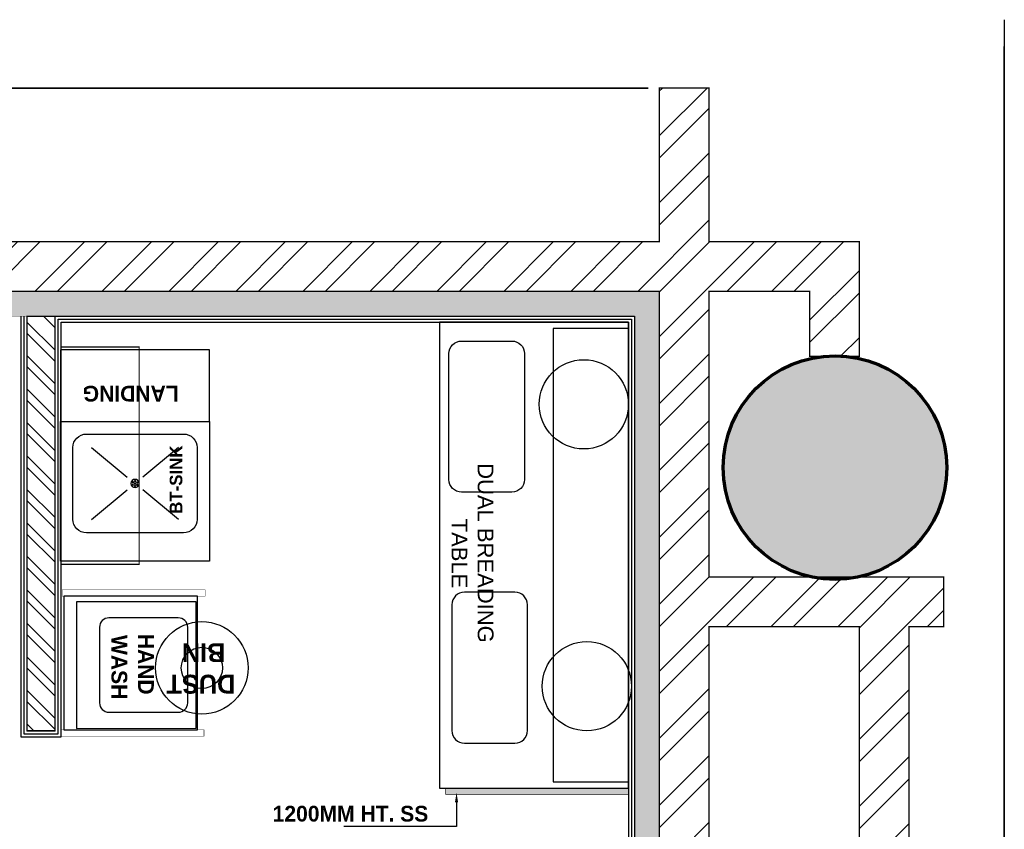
# Model space of a CAD drawing. Header units: millimetres. Extents: x -115221 to 194496, y -122556 to 375476.
# Tile 110 of 169: x 106011 to 109972, y -4062 to -804. Entities that reach past the tile are written whole.
import ezdxf

# ---------------------------------------------------------------- set-up
doc = ezdxf.new("R2010")
doc.units = ezdxf.units.MM
doc.linetypes.add('L1-1 08-30-2012$0$HIDDENX2', pattern=[0.75, 0.5, -0.25])
doc.layers.add('FUR R0', color=8, linetype='Continuous')
doc.layers.add('WWDS FURNITURE LAYOUT', color=8, linetype='Continuous')
doc.styles.add('har', font='GOTHICB.TTF')
doc.styles.get("Standard").update_dxf_attribs({"font": 'arial.ttf'})

# ---------------------------------------------------------------- blocks, each defined once
blk = doc.blocks.new('NIA_Break Line w Scale - 1-100-V2-F_B-14 PLAN')
at = {"layer": 'FUR R0'}
for p, q in [((12408.31044657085, 266.6666666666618), (6305.521041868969, 266.6666666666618)), ((6305.521041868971, 266.6666666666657), (12300.00000000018, 266.6666666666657))]:
    blk.add_line(p, q, dxfattribs=at)
blk = doc.blocks.new('NIA_Break Line w Scale - 1-100-21789561-F_B-14 PLAN')
at = {"layer": 'FUR R0'}
for p, q in [((4844.478958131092, 266.6666666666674), (497.818806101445, 266.6666666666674)), ((497.8188061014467, 266.6666666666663), (4844.478958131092, 266.6666666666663))]:
    blk.add_line(p, q, dxfattribs=at)
blk = doc.blocks.new('r ewewew')
at = {"layer": 'FUR R0'}
for points in [[(999360.2820893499, -586370.5402299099), (999286.2820727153, -586370.5402584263), (999286.2820905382, -586400.5401679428), (999360.2821071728, -586400.5401394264)], [(999359.2823407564, -586370.5626519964), (999287.2820743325, -586370.5431584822), (999287.2820743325, -586382.4832968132), (999359.2823407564, -586382.5027903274)]]:
    blk.add_lwpolyline(points, close=True, dxfattribs=at)
at = {"layer": 'FUR R0', "elevation": -9.075081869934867e-08}
blk.add_lwpolyline([(999331.1683038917, -586398.5806665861), (999351.1682435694, -586398.5806547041, 0.4142135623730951), (999353.168236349, -586396.5806595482), (999353.1682315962, -586388.5806836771, 0.4142135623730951), (999351.1682364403, -586386.5806908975), (999331.1682967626, -586386.5807027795, 0.4142135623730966), (999329.168303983, -586388.5806979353), (999329.1683087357, -586396.5806738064, 0.4142135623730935)], format="xyb", close=True, dxfattribs=at)
at = {"layer": 'FUR R0'}
blk.add_lwpolyline([(999311.2820161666, -586399.0456691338), (999291.2820764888, -586399.0456572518, -0.4142135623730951), (999289.2820837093, -586397.045662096), (999289.282088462, -586389.0456862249, -0.4142135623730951), (999291.282083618, -586387.0456934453), (999311.2820232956, -586387.0457053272, -0.4142135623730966), (999313.2820160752, -586389.0457004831), (999313.2820113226, -586397.0456763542, -0.4142135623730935)], format="xyb", close=True, dxfattribs=at)
for centre in [(999299.3324898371, -586377.6203690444), (999344.1178156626, -586377.1553678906, -9.075081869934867e-08)]:
    blk.add_circle(centre, 7.086592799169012, dxfattribs=at)
for s, p in [('DUAL BREADING', (999308.6830150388, -586394.4760153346)), ('TABLE', (999317.4935539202, -586398.6426820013))]:
    blk.add_text(s, height=2.5, dxfattribs=at).set_placement(p)
blk = doc.blocks.new('rewrwe')
for p, q in [((1795758.721343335, -49933.50642831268), (1795902.518092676, -50053.02029009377)), ((1796108.333395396, -49933.50642831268), (1795964.536646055, -50053.02029009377)), ((1795758.721343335, -50223.53415187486), (1795902.518092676, -50104.02029009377)), ((1796108.333395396, -50223.53415187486), (1795964.536646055, -50104.02029009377))]:
    blk.add_line(p, q)
for points in [[(1796233.589739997, -50328.32415310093), (1796233.589739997, -49765.9872415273), (1795633.500001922, -49765.98724152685), (1795633.50000192, -50328.3241531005)], [(1795633.50000192, -50328.3241531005), (1796233.500001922, -50328.32415310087), (1796233.500001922, -50617.3651490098), (1795633.50000192, -50617.36514900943)]]:
    blk.add_lwpolyline(points, close=True)
blk.add_lwpolyline([(1796183.589739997, -50223.87977292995), (1796183.589739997, -49934.70677985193, 0.4142135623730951), (1796129.145359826, -49880.2623996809), (1795737.944382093, -49880.26239968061, 0.4142135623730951), (1795683.500001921, -49934.70677985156), (1795683.500001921, -50223.87977292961, 0.4142135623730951), (1795737.944382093, -50278.32415310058), (1796129.145359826, -50278.32415310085, 0.4142135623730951)], format="xyb", close=True)
for centre, radius in [((1795933.54487096, -50079.29327639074), 16.5510915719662), ((1795925.008158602, -50073.85558688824), 2.453309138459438), ((1795925.228012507, -50083.56579143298), 2.453309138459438), ((1795933.307515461, -50068.81008554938), 2.453309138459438), ((1795933.527369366, -50078.52029009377), 2.453309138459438), ((1795941.826726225, -50073.47478875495), 2.453309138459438), ((1795942.04658013, -50083.1849932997), 2.453309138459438), ((1795933.74722327, -50088.23049463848), 2.453309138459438)]:
    blk.add_circle(centre, radius)
blk = doc.blocks.new('FUR R0')
at = {"layer": 'WWDS FURNITURE LAYOUT'}
h = blk.add_hatch(dxfattribs=at)
h.set_pattern_fill('ANSI32', color=8, scale=20, angle=180)
h.set_pattern_definition([(225, (1670971.060043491, 2824817.446781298), (134.7038418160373, -134.7038418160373), []), (225, (1670881.257443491, 2824817.446781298), (134.7038418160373, -134.7038418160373), [])])
h.paths.add_polyline_path([(-4.656612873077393e-10, -649.8646199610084), (-604.9748915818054, -649.8646199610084), (-604.9748915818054, 2849.78904190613), (-3852.478246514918, 2849.78904190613), (-3852.478246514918, 3049.924421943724), (-604.9748915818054, 3049.789041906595), (-604.9748915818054, 3668.045591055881), (-404.9748915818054, 3668.045591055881), (-404.9867280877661, 3049.924421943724), (200.0183985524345, 3049.924421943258), (200.0183985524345, 2588.668447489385), (0.01839855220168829, 2588.6768343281), (0.01839855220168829, 2849.78904190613), (-404.9748915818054, 2849.78904190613), (-404.9748915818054, 1700.659285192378), (538.8005011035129, 1700.659285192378), (538.8005011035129, 1500.659285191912), (399.9999999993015, 1500.659285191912), (400.0251084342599, 0.1353800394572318), (199.9999999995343, 0.1353800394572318), (200.0000000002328, 1500.659285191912), (-404.9748915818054, 1500.659285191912), (-404.9748915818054, -450.0000011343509), (-4.656612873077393e-10, -450.0000011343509)])
h = blk.add_hatch(color=8, dxfattribs=at)
h.dxf.hatch_style = 1
h.paths.add_polyline_path([(50.02511279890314, -750.0000012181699), (50.02511279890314, -649.8646200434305), (-604.9748915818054, -650.0000011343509), (-604.9748915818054, 2849.78904190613), (-7299.981601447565, 2849.78904190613), (-7299.981601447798, 1626.859528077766), (-7199.981601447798, 1626.859528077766), (-7199.981601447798, 2749.78904190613), (-704.9119692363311, 2749.78904190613), (-704.6975605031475, -749.999987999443)])
at = {"layer": 'WWDS FURNITURE LAYOUT', "ltscale": 50}
h = blk.add_hatch(dxfattribs=at)
h.set_pattern_fill('ANSI32', color=8, scale=10, angle=90)
h.set_pattern_definition([(135, (2822649.37315716, -1653302.872804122), (-67.35192090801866, -67.35192090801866), []), (135, (2822649.37315716, -1653257.971504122), (-67.35192090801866, -67.35192090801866), [])])
h.paths.add_polyline_path([(-3148.95670449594, 1081.717518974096), (-3148.956112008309, 2749.78904190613), (-3035.174869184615, 2749.78904190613), (-3035.175461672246, 1081.717518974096)])
at = {"layer": 'WWDS FURNITURE LAYOUT'}
h = blk.add_hatch(color=8, dxfattribs=at)
h.dxf.hatch_style = 1
edge = h.paths.add_edge_path()
edge.add_arc((102.0471205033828, 2140.377717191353), 450.0000000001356, 0, 360)
at = {"layer": 'WWDS FURNITURE LAYOUT', "ltscale": 50}
h = blk.add_hatch(color=8, dxfattribs=at)
h.dxf.hatch_style = 1
h.paths.add_polyline_path([(-1464.767098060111, 851.230267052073), (-1464.770652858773, 825.8969339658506), (-728.7966507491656, 825.7680674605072), (-728.7930959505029, 851.1014005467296)])
at = {"layer": 'WWDS FURNITURE LAYOUT', "color": 8}
for points, const_width in [([(-4.656612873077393e-10, -649.8646199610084), (-604.9748915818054, -649.8646199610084), (-604.9748915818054, 2849.78904190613), (-3852.478246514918, 2849.78904190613), (-3852.478246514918, 3049.924421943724), (-604.9748915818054, 3049.789041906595), (-604.9748915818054, 3668.045591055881), (-404.9748915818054, 3668.045591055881), (-404.9867280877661, 3049.924421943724), (200.0183985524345, 3049.924421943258), (200.0183985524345, 2588.668447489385), (0.01839855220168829, 2588.6768343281), (0.01839855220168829, 2849.78904190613), (-404.9748915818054, 2849.78904190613), (-404.9748915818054, 1700.659285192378), (538.8005011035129, 1700.659285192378), (538.8005011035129, 1500.659285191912), (399.9999999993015, 1500.659285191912), (400.0251084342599, 0.1353800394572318), (199.9999999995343, 0.1353800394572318), (200.0000000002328, 1500.659285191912), (-404.9748915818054, 1500.659285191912), (-404.9748915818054, -450.0000011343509), (-4.656612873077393e-10, -450.0000011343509)], 5), ([(50.02511279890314, -750.0000012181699), (50.02511279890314, -649.8646200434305), (-604.9748915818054, -650.0000011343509), (-604.9748915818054, 2849.78904190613), (-7299.981601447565, 2849.78904190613), (-7299.981601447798, 1626.859528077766), (-7199.981601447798, 1626.859528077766), (-7199.981601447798, 2749.78904190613), (-704.9119692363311, 2749.78904190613), (-704.6975605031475, -749.999987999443)], 2), ([(-3148.95670449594, 1081.717518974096), (-3148.956112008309, 2749.78904190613), (-3035.174869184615, 2749.78904190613), (-3035.175461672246, 1081.717518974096)], 5.066666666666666)]:
    blk.add_lwpolyline(points, close=True, dxfattribs=dict(at, const_width=const_width))
for points in [[(-3172.956112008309, 2749.78904190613), (-3172.956112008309, 1057.717527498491), (-3011.175461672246, 1057.717470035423), (-3011.175461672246, 2725.790512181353), (-728.9105078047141, 2725.933394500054), (-728.6960902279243, -773.9999877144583), (50.02511267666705, -773.9999973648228)], [(-3160.956112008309, 2749.78904190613), (-3160.956112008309, 1069.717523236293), (-3023.175461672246, 1069.71747429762), (-3023.175461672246, 2737.789777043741), (-716.9112429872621, 2737.934129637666), (-716.6968253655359, -761.9999878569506), (50.02511269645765, -761.9999974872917)], [(-3148.956112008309, 2749.78904190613), (-3148.956112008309, 1081.717518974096), (-3035.175461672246, 1081.717478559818), (-3035.175461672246, 2749.78904190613), (-704.91197816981, 2749.934864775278), (-704.6975605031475, -749.999987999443), (50.02511279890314, -749.9999969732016)], [(-1420.581885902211, 793.6526821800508), (-1420.581885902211, 696.5312360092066), (-1874.583079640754, 696.5312360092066)]]:
    blk.add_lwpolyline(points, dxfattribs=at)
at = {"layer": 'WWDS FURNITURE LAYOUT', "color": 8, "linetype": 'L1-1 08-30-2012$0$HIDDENX2', "lineweight": 30, "const_width": 5.066666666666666}
blk.add_lwpolyline([(-2697.39493183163, 2626.323544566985), (-2697.39493183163, 1750.9003224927), (-3011.174869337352, 1750.9003224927), (-3011.174869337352, 2626.323544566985)], close=True, dxfattribs=at)
at = {"layer": 'WWDS FURNITURE LAYOUT', "color": 8, "ltscale": 10, "const_width": 1.583333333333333}
for points in [[(-3006.961808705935, 1623.382276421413), (-3006.965363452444, 1648.715609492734), (-2432.181431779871, 1648.796273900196), (-2432.177877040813, 1623.462940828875)], [(-3011.179016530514, 1085.050852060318), (-3011.175461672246, 1059.717518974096), (-2436.391529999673, 1059.798163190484), (-2436.395084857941, 1085.131496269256)]]:
    blk.add_lwpolyline(points, close=True, dxfattribs=at)
at = {"layer": 'WWDS FURNITURE LAYOUT', "color": 8}
for points in [[(-3000.487764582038, 1623.383194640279), (-3000.412226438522, 1085.051184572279), (-2462.080216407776, 1085.126722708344), (-2462.155754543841, 1623.458732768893)], [(-2949.81808552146, 1600.829605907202), (-2949.746601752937, 1091.391608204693), (-2468.414419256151, 1091.459148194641), (-2468.485903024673, 1600.897145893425)]]:
    blk.add_lwpolyline(points, close=True, dxfattribs=at)
blk.add_lwpolyline([(-2540.043271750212, 1536.167568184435), (-2818.709400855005, 1536.128466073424, 0.4142135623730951), (-2856.703953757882, 1498.123248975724), (-2856.661296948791, 1194.124092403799, 0.4142135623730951), (-2818.65607983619, 1156.129539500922), (-2539.989950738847, 1156.168641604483, 0.4142135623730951), (-2501.995397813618, 1194.173858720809), (-2502.038054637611, 1498.173015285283, 0.4142135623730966)], format="xyb", close=True, dxfattribs=at)
at = {"layer": 'WWDS FURNITURE LAYOUT', "color": 8, "ltscale": 50, "const_width": 3}
blk.add_lwpolyline([(-1464.767098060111, 851.230267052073), (-1464.770652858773, 825.8969339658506), (-728.7966507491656, 825.7680674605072), (-728.7930959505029, 851.1014005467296)], close=True, dxfattribs=at)
at = {"layer": 'WWDS FURNITURE LAYOUT', "color": 8, "lineweight": 70}
blk.add_circle((102.0471205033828, 2140.377717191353), 450.0000000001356, dxfattribs=at)
at = {"layer": 'WWDS FURNITURE LAYOUT', "color": 8}
for radius in [186.1763475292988, 82.74504334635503]:
    blk.add_circle((-2445.111171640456, 1334.733074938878), radius, dxfattribs=at)
blk.add_solid([(-1426.915219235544, 793.6526821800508), (-1420.581885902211, 831.6526821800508), (-1414.248552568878, 793.6526821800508)], dxfattribs=at)
for name, p, rotation in [('NIA_Break Line w Scale - 1-100-V2-F_B-14 PLAN', (1049.776974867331, -8465.287742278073), 89.99999999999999), ('NIA_Break Line w Scale - 1-100-21789561-F_B-14 PLAN', (-152.4556552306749, 3934.712257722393), 180)]:
    blk.add_blockref(name, p, dxfattribs=dict(at, rotation=rotation))
at = {"layer": 'WWDS FURNITURE LAYOUT', "color": 8, "linetype": 'Continuous', "lineweight": 0, "xscale": 25.33333333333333, "yscale": 25.33333333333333, "zscale": 25.33333333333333, "rotation": 270.0029998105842}
blk.add_blockref('r ewewew', (14852666.00855819, 25318756.11279773), dxfattribs=at)
at = {"layer": 'WWDS FURNITURE LAYOUT', "color": 8, "xscale": -0.9988786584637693, "yscale": 0.9988786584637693, "zscale": 0.9988786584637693, "rotation": 180}
blk.add_blockref('rewrwe', (-1796633.68971739, -47946.28225044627), dxfattribs=at)
at = {"layer": 'WWDS FURNITURE LAYOUT', "color": 8, "style": 'har'}
for s, height, rotation, p in [('LANDING', 63.33333333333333, 180.0000000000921, (-2538.585719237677, 2469.847592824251, -0.0008908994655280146)), ('BT-SINK', 50.66666666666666, 89.99999999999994, (-2523.643035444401, 1954.727941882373)), ('WASH', 63.33333333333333, 270.0080396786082, (-2808.757761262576, 1467.068506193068)), ('HAND', 63.33333333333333, 270.0080396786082, (-2701.609853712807, 1471.841075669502)), ('BIN', 76, 180.0332340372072, (-2350.436505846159, 1433.865357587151, -1.571881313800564e-08)), ('DUST', 76, 180.0332340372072, (-2310.606412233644, 1307.221772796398, -1.571881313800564e-08)), ('1200MM HT. SS', 63.33333333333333, 0.0080398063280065, (-2160.181614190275, 716.3070674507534))]:
    blk.add_text(s, height=height, rotation=rotation, dxfattribs=at).set_placement(p)

msp = doc.modelspace()

# ---------------------------------------------------------------- block references
at = {"layer": 'WWDS FURNITURE LAYOUT'}
msp.add_blockref('FUR R0', (109188.4395991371, -4747.152846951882), dxfattribs=at)

doc.saveas('drawing.dxf')
